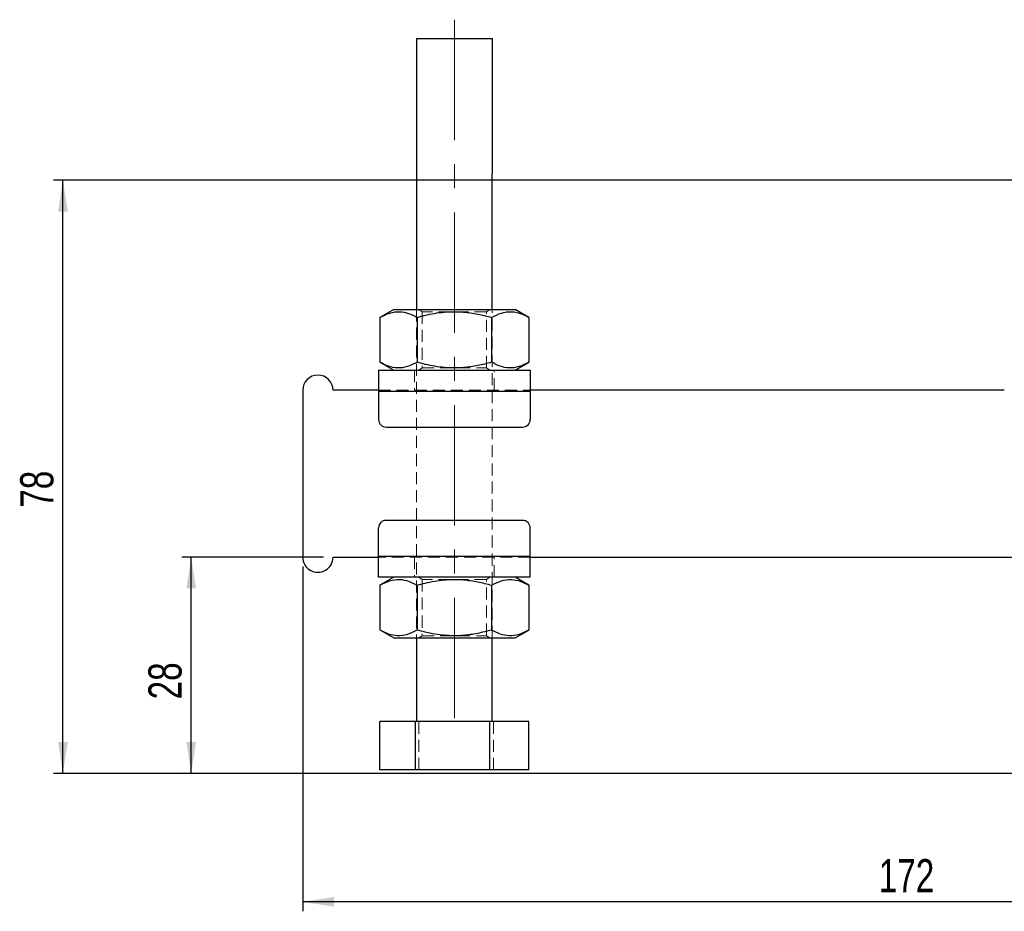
# Model space of a CAD drawing. Header units: millimetres. Extents: x 37 to 389, y 20 to 288.
# Tile 13 of 20: x 37 to 141, y 117 to 211. Entities that reach past the tile are written whole.
import ezdxf

# ---------------------------------------------------------------- set-up
doc = ezdxf.new("R2010")
doc.units = ezdxf.units.MM
doc.linetypes.add('CENTERX2', pattern=[20.32, 12.7, -2.54, 2.54, -2.54])
doc.linetypes.add('HIDDEN', pattern=[1.905, 1.27, -0.635])
doc.layers.add('FORMATO', color=179, linetype='Continuous')
doc.styles.add('SLDTEXTSTYLE0', font='TXT', dxfattribs={"width": 0.75})
doc.dimstyles.new('SLDDIMSTYLE0', dxfattribs={"dimtxt": 3.5, "dimasz": 3.302, "dimexe": 0, "dimexo": 0.0625, "dimgap": 0.875, "dimtad": 1, "dimdec": 0, "dimlfac": 1.25, "dimrnd": 1e-09, "dimzin": 12, "dimdsep": 46, "dimtxsty": 'SLDTEXTSTYLE0', "dimsah": 1, "dimcen": 0.09, "dimadec": 0, "dimazin": 3, "dimtfac": 1, "dimtofl": 0, "dimtmove": 0, "dimatfit": 3, "dimfxl": 0, "dimfrac": 2, "dimtolj": 1, "dimtzin": 12, "dimarcsym": 0})
doc.dimstyles.new('SLDDIMSTYLE1', dxfattribs={"dimtxt": 3.5, "dimasz": 3.302, "dimexe": 0, "dimexo": 0.0625, "dimgap": 0.875, "dimtad": 1, "dimdec": 0, "dimlfac": 1.25, "dimrnd": 1e-09, "dimzin": 12, "dimdsep": 46, "dimtxsty": 'SLDTEXTSTYLE0', "dimsah": 1, "dimcen": 0.09, "dimadec": 0, "dimazin": 3, "dimtfac": 1, "dimtdec": 0, "dimtofl": 0, "dimtmove": 0, "dimatfit": 3, "dimfxl": 0, "dimfrac": 2, "dimtolj": 1, "dimtzin": 12, "dimarcsym": 0})

# ---------------------------------------------------------------- blocks, each defined once
blk = doc.blocks.new('_D')
at = {"layer": 'FORMATO'}
for p, q in [((68.73, 154.23), (53.77, 154.23)), ((54.77, 131.44), (54.77, 154.23)), ((145.53, 131.43), (53.77, 131.44))]:
    blk.add_line(p, q, dxfattribs=at)
for points in [[(54.77, 154.23), (54.26, 150.93), (55.27, 150.93)], [(54.77, 131.44), (55.27, 134.74), (54.26, 134.74)]]:
    blk.add_solid(points, dxfattribs=at)
at = {"layer": 'FORMATO', "insert": (50.25, 139.23), "char_height": 3.5, "attachment_point": 1, "rotation": 89.9975, "style": 'SLDTEXTSTYLE0'}
blk.add_mtext('28', dxfattribs=at)
blk = doc.blocks.new('_D_1')
at = {"layer": 'FORMATO'}
for p, q in [((155.53, 193.99), (40.24, 193.99)), ((41.24, 131.43), (41.24, 193.99)), ((153.53, 131.43), (40.24, 131.43))]:
    blk.add_line(p, q, dxfattribs=at)
for points in [[(41.24, 193.99), (40.73, 190.68), (41.75, 190.68)], [(41.24, 131.43), (41.75, 134.74), (40.73, 134.74)]]:
    blk.add_solid(points, dxfattribs=at)
at = {"layer": 'FORMATO', "insert": (36.73, 159.44), "char_height": 3.5, "attachment_point": 1, "rotation": 90, "style": 'SLDTEXTSTYLE0'}
blk.add_mtext('78', dxfattribs=at)
blk = doc.blocks.new('_D_3')
at = {"layer": 'FORMATO'}
for p, q in [((66.53, 153.23), (66.53, 116.88)), ((204.13, 144.67), (204.13, 116.88)), ((204.13, 117.88), (66.53, 117.88))]:
    blk.add_line(p, q, dxfattribs=at)
for points in [[(66.53, 117.88), (69.83, 117.37), (69.83, 118.39)], [(204.13, 117.88), (200.82, 118.39), (200.82, 117.37)]]:
    blk.add_solid(points, dxfattribs=at)
at = {"layer": 'FORMATO', "insert": (127.28, 122.39), "char_height": 3.5, "attachment_point": 1, "style": 'SLDTEXTSTYLE0'}
blk.add_mtext('172', dxfattribs=at)

msp = doc.modelspace()

# ---------------------------------------------------------------- linework, layer by layer
at = {"color": 7, "linetype": 'Continuous', "lineweight": 25}
for p, q in [((78.528849, 208.909865), (78.527627, 180.349865)), ((86.527626, 180.349522), (86.528847, 208.90952)), ((76.127628, 180.349966), (74.675629, 179.511737)), ((90.379552, 179.511063), (88.927624, 180.349418)), ((74.675629, 179.511737), (74.675427, 174.788321)), ((78.601609, 179.51157), (78.601406, 174.788152)), ((86.453573, 179.511233), (86.45337, 174.787816)), ((90.379552, 179.511063), (90.379349, 174.787647)), ((74.675427, 174.788321), (76.127354, 173.949966)), ((88.92735, 173.949418), (90.379349, 174.787647)), ((74.527351, 173.950035), (90.527354, 173.94935)), ((66.527263, 171.830378), (66.526506, 154.230378)), ((74.527261, 171.830035), (69.727264, 171.83024)), ((74.527256, 171.750035), (74.52713, 168.750035)), ((74.527256, 171.750035), (90.527258, 171.74935)), ((90.527258, 171.74935), (90.527127, 168.749349)), ((140.527261, 171.827208), (90.527264, 171.829349)), ((75.327096, 167.95), (89.727096, 167.949384)), ((89.726672, 158.109384), (75.326673, 158.110001)), ((74.52651, 154.310035), (74.526642, 157.310035)), ((90.526513, 154.30935), (90.526638, 157.30935)), ((69.726507, 154.230241), (74.52651, 154.230035)), ((90.526513, 154.30935), (74.52651, 154.310035)), ((90.526507, 154.22935), (156.526508, 154.226522)), ((90.526418, 152.10935), (74.526415, 152.110035)), ((76.126418, 152.109967), (74.674419, 151.271737)), ((90.378342, 151.271064), (88.926414, 152.109418)), ((74.674419, 151.271737), (74.674217, 146.54832)), ((78.600399, 151.271569), (78.600196, 146.548153)), ((86.452363, 151.271233), (86.45216, 146.547816)), ((90.378342, 151.271064), (90.378139, 146.547647)), ((74.674217, 146.54832), (76.126144, 145.709967)), ((88.92614, 145.709418), (90.378139, 146.547647)), ((78.526143, 145.709864), (78.525768, 136.909864)), ((86.525766, 136.909521), (86.526141, 145.709521)), ((74.676506, 131.790029), (74.676726, 136.910029)), ((78.415624, 136.909868), (74.676726, 136.910029)), ((78.415404, 131.789868), (78.415624, 136.909868)), ((86.264662, 136.909532), (78.415624, 136.909868)), ((86.264441, 131.789533), (86.264662, 136.909532)), ((90.374801, 136.909356), (86.264662, 136.909532)), ((90.374581, 131.789356), (90.374801, 136.909356)), ((78.415404, 131.789868), (74.676506, 131.790029)), ((86.264441, 131.789533), (78.415404, 131.789868)), ((90.374581, 131.789356), (86.264441, 131.789533))]:
    msp.add_line(p, q, dxfattribs=at)
at = {"color": 7, "linetype": 'HIDDEN', "lineweight": 18}
for p, q in [((78.527627, 180.349865), (78.526143, 145.709864)), ((78.789017, 180.349853), (79.127614, 180.112742)), ((79.127614, 180.112742), (79.127363, 174.186935)), ((85.927365, 174.186643), (85.927615, 180.11245)), ((85.927615, 180.11245), (86.266235, 180.349531)), ((86.526141, 145.709521), (86.527626, 180.349522)), ((78.32735, 173.949873), (78.32726, 171.829872)), ((79.127363, 174.186935), (78.788743, 173.949853)), ((86.265961, 173.949533), (85.927365, 174.186643)), ((86.727259, 171.829513), (86.727355, 173.949512)), ((74.527256, 171.750035), (90.527258, 171.74935)), ((74.527261, 171.830035), (90.527264, 171.829349)), ((90.526513, 154.30935), (74.52651, 154.310035)), ((90.526507, 154.22935), (74.52651, 154.230035)), ((78.326509, 154.229872), (78.326414, 152.109872)), ((86.726419, 152.109513), (86.726508, 154.229513)), ((78.787807, 152.109853), (79.12641, 151.872741)), ((79.12641, 151.872741), (79.126153, 145.946935)), ((85.926155, 145.946643), (85.926405, 151.87245)), ((85.926405, 151.87245), (86.265025, 152.109532)), ((79.126153, 145.946935), (78.787533, 145.709853)), ((86.264751, 145.709532), (85.926155, 145.946643)), ((78.786651, 131.789853), (78.786872, 136.909852)), ((86.635689, 131.789517), (86.635909, 136.909517))]:
    msp.add_line(p, q, dxfattribs=at)
at = {"color": 7, "linetype": 'Continuous', "lineweight": 25, "flags": 128}
for points in [[(78.528849, 208.909865), (78.529672, 208.909865), (78.617308, 208.909859), (78.846321, 208.909847), (79.208426, 208.909836), (79.690538, 208.909812), (80.275235, 208.909788), (80.941383, 208.909758), (81.664912, 208.909728), (82.419662, 208.909698), (83.178357, 208.909663), (83.913574, 208.909633), (84.598748, 208.909603), (85.209111, 208.909579), (85.722605, 208.909555), (86.120663, 208.909537), (86.388908, 208.909526), (86.517636, 208.90952), (86.528847, 208.90952)], [(76.127628, 180.349966), (76.202635, 180.349963), (76.42589, 180.349954), (76.792166, 180.349939), (77.292881, 180.349915), (77.916286, 180.349891), (78.647784, 180.349859), (79.470221, 180.349823), (80.364321, 180.349784), (81.309126, 180.349745), (82.282487, 180.349704), (83.261601, 180.349662), (84.223507, 180.34962), (85.145668, 180.349582), (86.00646, 180.349543), (86.785714, 180.34951), (87.465159, 180.34948), (88.02887, 180.349456), (88.463644, 180.349438), (88.759277, 180.349427), (88.908849, 180.349418), (88.927624, 180.349418)], [(74.527351, 173.950035), (74.527351, 173.907763), (74.527345, 173.78257), (74.527339, 173.579269), (74.527327, 173.30567), (74.527309, 172.972289), (74.527297, 172.591939), (74.527279, 172.179235), (74.527256, 171.750035)], [(90.527354, 173.94935), (90.527354, 173.907078), (90.527348, 173.781884), (90.527336, 173.578583), (90.527324, 173.304985), (90.527312, 172.971604), (90.527294, 172.591253), (90.527276, 172.178549), (90.527258, 171.74935)], [(74.526415, 152.110035), (74.526421, 152.152308), (74.526421, 152.2775), (74.526433, 152.480802), (74.526445, 152.7544), (74.526457, 153.087781), (74.526475, 153.468132), (74.526493, 153.880837), (74.52651, 154.310035)], [(90.526418, 152.10935), (90.526418, 152.151622), (90.526424, 152.276815), (90.52643, 152.480117), (90.526442, 152.753715), (90.526459, 153.087095), (90.526477, 153.467446), (90.526495, 153.880151), (90.526513, 154.30935)], [(76.126144, 145.709967), (76.201151, 145.709964), (76.424406, 145.709954), (76.790682, 145.709938), (77.291397, 145.709917), (77.914802, 145.70989), (78.6463, 145.709859), (79.468737, 145.709824), (80.362836, 145.709785), (81.307641, 145.709745), (82.281003, 145.709703), (83.260117, 145.709661), (84.222023, 145.70962), (85.144184, 145.70958), (86.004976, 145.709544), (86.78423, 145.70951), (87.463675, 145.709481), (88.027386, 145.709457), (88.46216, 145.709438), (88.757793, 145.709426), (88.907365, 145.709419), (88.92614, 145.709418)]]:
    msp.add_lwpolyline(points, dxfattribs=at)
at = {"color": 7, "linetype": 'HIDDEN', "lineweight": 18, "flags": 128}
for points in [[(85.927615, 180.11245), (85.853318, 180.112453), (85.633669, 180.112462), (85.278276, 180.112477), (84.802661, 180.112498), (84.227619, 180.112522), (83.578274, 180.112552), (82.883016, 180.112582), (82.172219, 180.112611), (81.47696, 180.112641), (80.827615, 180.112668), (80.252574, 180.112692), (79.776958, 180.112713), (79.42156, 180.112728), (79.201917, 180.11274), (79.127614, 180.112742)], [(79.127363, 174.186935), (79.20166, 174.186932), (79.421309, 174.186922), (79.776702, 174.186907), (80.252317, 174.186887), (80.827365, 174.186862), (81.476704, 174.186834), (82.171968, 174.186804), (82.88276, 174.186774), (83.578018, 174.186744), (84.227363, 174.186716), (84.802405, 174.186692), (85.27802, 174.186671), (85.633419, 174.186656), (85.853062, 174.186646), (85.927365, 174.186643)], [(85.926405, 151.87245), (85.852108, 151.872453), (85.632459, 151.872463), (85.277066, 151.872478), (84.801451, 151.872498), (84.226409, 151.872523), (83.577065, 151.872551), (82.881806, 151.872581), (82.171009, 151.872611), (81.47575, 151.872641), (80.826406, 151.872669), (80.251364, 151.872693), (79.775748, 151.872714), (79.42035, 151.872729), (79.200707, 151.872738), (79.12641, 151.872741)], [(79.126153, 145.946935), (79.20045, 145.946932), (79.420099, 145.946922), (79.775492, 145.946907), (80.251107, 145.946887), (80.826155, 145.946862), (81.475494, 145.946834), (82.170758, 145.946804), (82.88155, 145.946774), (83.576808, 145.946744), (84.226153, 145.946716), (84.801195, 145.946692), (85.27681, 145.946672), (85.632209, 145.946656), (85.851852, 145.946647), (85.926155, 145.946643)]]:
    msp.add_lwpolyline(points, dxfattribs=at)
at = {"color": 7, "linetype": 'Continuous', "lineweight": 25}
for centre, radius, start, end in [((68.127262, 171.830309), 1.6, 359.99754517, 179.99754517), ((75.32713, 168.750001), 0.8, 179.99754517, 269.99754517), ((89.72713, 168.749384), 0.8, 269.99754517, 359.99754517), ((75.32664, 157.310001), 0.8, 89.99754517, 179.99754517), ((89.72664, 157.309384), 0.8, 359.99754517, 89.99754517), ((68.126508, 154.23031), 1.6, 179.99754517, 359.99754517)]:
    msp.add_arc(centre, radius, start, end, dxfattribs=at)
for points, knots in [([(74.675629, 179.511737), (75.016384, 179.687145), (75.705284, 180.041765), (76.725959, 180.171461), (77.701645, 179.980986), (78.299794, 179.668995), (78.601609, 179.51157)], [0, 0, 0, 0, 0.2646049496, 0.5349476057, 0.7653429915, 1, 1, 1, 1]), ([(78.601609, 179.51157), (78.886532, 179.589743), (79.815507, 179.844623), (81.445638, 180.12559), (83.307767, 180.135989), (84.988194, 179.900433), (85.963328, 179.641441), (86.453573, 179.511233)], [0, 0, 0, 0, 0.1112580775, 0.3627506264, 0.6203152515, 0.8091147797, 1, 1, 1, 1]), ([(86.453573, 179.511233), (86.794327, 179.68664), (87.483226, 180.041258), (88.503908, 180.170954), (89.479595, 179.98048), (90.077739, 179.668488), (90.379552, 179.511063)], [0, 0, 0, 0, 0.2646049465, 0.5349479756, 0.7653433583, 1, 1, 1, 1]), ([(78.601406, 174.788152), (78.260651, 174.612745), (77.571751, 174.258126), (76.551078, 174.12843), (75.575382, 174.318904), (74.977239, 174.630896), (74.675427, 174.788321)], [0, 0, 0, 0, 0.2646049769, 0.5349476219, 0.7653433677, 1, 1, 1, 1]), ([(86.45337, 174.787816), (85.968084, 174.658866), (84.993007, 174.399771), (83.329543, 174.165745), (81.462798, 174.172045), (79.831727, 174.45048), (78.886318, 174.709955), (78.601406, 174.788152)], [0, 0, 0, 0, 0.1889642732, 0.3796823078, 0.6308196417, 0.8887421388, 1, 1, 1, 1]), ([(90.379349, 174.787647), (90.038594, 174.61224), (89.349695, 174.257623), (88.32902, 174.127926), (87.353333, 174.318402), (86.755185, 174.630391), (86.45337, 174.787816)], [0, 0, 0, 0, 0.2646049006, 0.5349475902, 0.7653430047, 1, 1, 1, 1]), ([(74.674419, 151.271737), (75.015174, 151.447145), (75.704074, 151.801763), (76.724749, 151.93146), (77.700435, 151.740984), (78.298584, 151.428994), (78.600399, 151.271569)], [0, 0, 0, 0, 0.2646049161, 0.5349475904, 0.7653429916, 1, 1, 1, 1]), ([(78.600399, 151.271569), (78.885322, 151.349743), (79.814297, 151.604624), (81.444428, 151.885591), (83.306557, 151.89599), (84.986984, 151.660433), (85.962118, 151.40144), (86.452363, 151.271233)], [0, 0, 0, 0, 0.1112581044, 0.3627506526, 0.6203152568, 0.8091147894, 1, 1, 1, 1]), ([(86.452363, 151.271233), (86.793117, 151.44664), (87.482016, 151.801259), (88.502698, 151.930955), (89.478385, 151.74048), (90.076529, 151.428489), (90.378342, 151.271064)], [0, 0, 0, 0, 0.2646049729, 0.5349479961, 0.7653433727, 1, 1, 1, 1]), ([(78.600196, 146.548153), (78.259441, 146.372745), (77.570541, 146.018126), (76.549868, 145.88843), (75.574172, 146.078905), (74.976029, 146.390896), (74.674217, 146.54832)], [0, 0, 0, 0, 0.2646049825, 0.5349476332, 0.7653433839, 1, 1, 1, 1]), ([(86.45216, 146.547816), (85.966874, 146.418866), (84.991797, 146.15977), (83.328333, 145.925745), (81.461588, 145.932045), (79.830517, 146.210479), (78.885108, 146.469955), (78.600196, 146.548153)], [0, 0, 0, 0, 0.1889642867, 0.3796823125, 0.6308196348, 0.8887421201, 1, 1, 1, 1]), ([(90.378139, 146.547647), (90.037384, 146.37224), (89.348485, 146.017622), (88.32781, 145.887926), (87.352123, 146.078401), (86.753975, 146.390391), (86.45216, 146.547816)], [0, 0, 0, 0, 0.26460491, 0.5349475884, 0.7653429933, 1, 1, 1, 1])]:
    msp.add_open_spline(points, degree=3, knots=knots, dxfattribs=at)
at = {"layer": 'FORMATO', "linetype": 'CENTERX2', "lineweight": 18}
msp.add_line((82.528936, 210.909692), (82.52568, 134.909693), dxfattribs=at)

# ---------------------------------------------------------------- dimensions: what is measured, and where the dimension line sits
at = {"layer": 'FORMATO'}
for base, p1, p2, angle, picture, middle in [((41.241537, 193.986522), (154.526458, 131.433722), (156.527868, 193.986522), 90, '_D_1', (41.241537, 162.029052)), ((54.766936, 154.230882), (146.526458, 131.433722), (69.726508, 154.230241), 89.99754517, '_D', (54.766405, 141.819798))]:
    dim = msp.add_linear_dim(base=base, p1=p1, p2=p2, angle=angle, dimstyle='SLDDIMSTYLE0', dxfattribs=at)
    dim.commit()
    dim.dimension.update_dxf_attribs({"geometry": picture, "text_midpoint": middle, "dimtype": 160})
dim = msp.add_linear_dim(base=(66.526508, 117.88249), p1=(204.126458, 145.666522), p2=(66.526508, 154.230378), dimstyle='SLDDIMSTYLE1', dxfattribs=at)
dim.commit()
dim.dimension.update_dxf_attribs({"geometry": '_D_3', "text_midpoint": (131.157427, 117.88249), "dimtype": 160})

doc.saveas('drawing.dxf')
